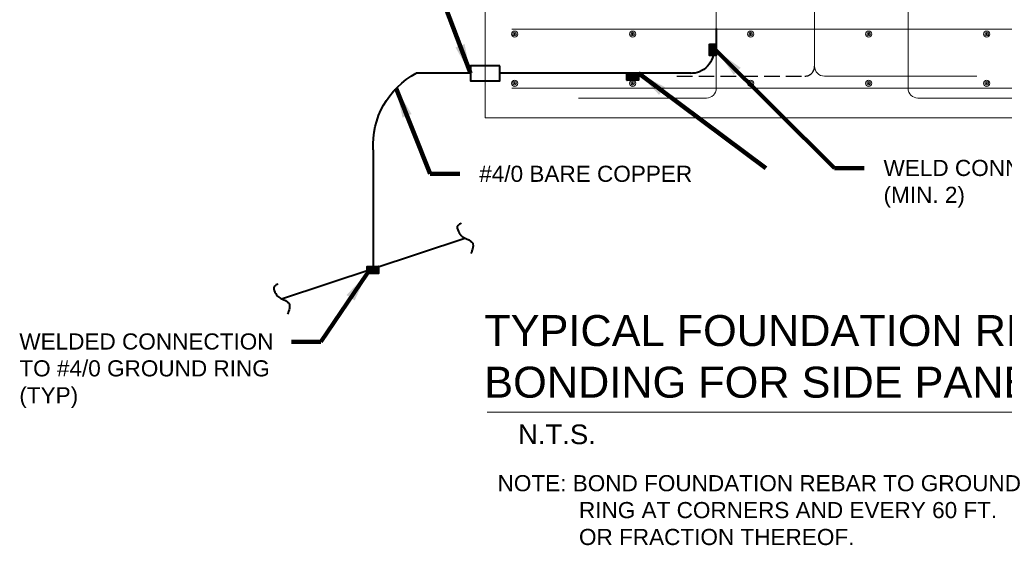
# Model space of a CAD drawing. Header units: inches. Extents: x 3093 to 4270, y -1112 to 250.
# Tile 5 of 8: x 3786 to 4086, y -765 to -605. Entities that reach past the tile are written whole.
import ezdxf
from ezdxf.enums import TextEntityAlignment as Align

# ---------------------------------------------------------------- set-up
doc = ezdxf.new("R2010")
doc.units = ezdxf.units.IN
doc.header["$LTSCALE"] = 25
doc.header["$MEASUREMENT"] = 0
doc.linetypes.add('DGN Style 3', pattern=[0.266118, 0.190084, -0.076034])
for name, color, linetype, lineweight in [('E-ANNO-TEXT', 7, 'Continuous', 0), ('E-DETL-GRPH', 6, 'Continuous', 30), ('E-LTNG-COND', 212, 'Continuous', 40), ('G-ANNO-DIM', 1, 'Continuous', 0), ('G-ANNO-TEXT', 2, 'Continuous', 30), ('Level 1', 7, 'Continuous', 0), ('S-FNDN-FTNG', 48, 'Continuous', 13), ('S-REIN-RBAR', 5, 'Continuous', 13)]:
    doc.layers.add(name, color=color, linetype=linetype, lineweight=lineweight)
doc.styles.add("_1 4 1'-0", font='arial.ttf', dxfattribs={"height": 6})
doc.styles.add('Notes', font='arial.ttf', dxfattribs={"height": 0.098425})
doc.styles.add('TITLE 6.35', font='swissk.ttf', dxfattribs={"height": 250})
doc.dimstyles.new("1 4 1'-0", dxfattribs={"dimtxt": 6, "dimasz": 9, "dimexe": 3, "dimexo": 3, "dimgap": 3, "dimtad": 1, "dimdec": 0, "dimzin": 11, "dimdsep": 46, "dimlunit": 3, "dimtxsty": "_1 4 1'-0", "dimcen": 0.09, "dimclrd": 256, "dimadec": 4, "dimazin": 3, "dimtfac": 1, "dimtdec": 0, "dimtofl": 0, "dimtmove": 0, "dimatfit": 3, "dimfxl": 1, "dimfrac": 2, "dimtolj": 1, "dimtzin": 11, "dimlwd": -1, "dimarcsym": 0})

# ---------------------------------------------------------------- blocks, each defined once
blk = doc.blocks.new('REINFDOT')
at = {"ltscale": 3.175}
for radius in [0.00992, 0.00595, 0.00198]:
    blk.add_circle((0, 0), radius, dxfattribs=at)
blk = doc.blocks.new('REINF. DOT')
at = {"layer": 'S-REIN-RBAR', "xscale": 100, "yscale": 100, "zscale": 100, "rotation": 90.00000000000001}
blk.add_blockref('REINFDOT', (115.99, 78.07), dxfattribs=at)
blk = doc.blocks.new('REINF. DOT_1')
at = {"layer": 'S-REIN-RBAR', "extrusion": (0, 0, -1), "xscale": 100, "yscale": -100, "zscale": 100, "rotation": 89.99999999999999}
blk.add_blockref('REINFDOT', (-115.99, 78.07), dxfattribs=at)

msp = doc.modelspace()

# ---------------------------------------------------------------- hatches: boundary and pattern name
at = {"layer": 'E-LTNG-COND'}
h = msp.add_hatch(dxfattribs=at)
h.set_pattern_fill('HATCH', color=212, style=0, pattern_type=2)
h.set_pattern_definition([(45, (3998.185493, -612.436161), (-0.01414214, 0.01414214), [])])
h.paths.add_polyline_path([(3996.53, -612.44), (3998.62, -612.44), (3998.62, -615.92), (3996.53, -615.92)])
h = msp.add_hatch(dxfattribs=at)
h.set_pattern_fill('HATCH', color=212, style=0, pattern_type=2)
h.set_pattern_definition([(135, (3971.376304, -621.788124), (-0.01414214, -0.01414214), [])])
h.paths.add_polyline_path([(3971.38, -623.44), (3971.38, -621.35), (3974.86, -621.35), (3974.86, -623.44)])
h = msp.add_hatch(dxfattribs=at)
h.set_pattern_fill('HATCH', color=212, style=0, pattern_type=2)
h.set_pattern_definition([(135, (3892.105691, -680.719139), (-0.01414214, -0.01414214), [])])
h.paths.add_polyline_path([(3892.11, -682.37), (3892.11, -680.28), (3895.59, -680.28), (3895.59, -682.37)])

# ---------------------------------------------------------------- linework, layer by layer
at = {"layer": 'E-ANNO-TEXT'}
msp.add_line((4162.3, -724.72, -0.06), (3928.76, -724.72, -0.06), dxfattribs=at)
at = {"layer": 'E-DETL-GRPH', "color": 6, "lineweight": 40}
for points in [[(3920.85, -667.03, -0.13), (3920.52, -667.28, -0.13), (3920.19, -667.53, -0.13), (3919.86, -667.78, -0.13), (3919.38, -668.14, -0.13), (3919.68, -669.04, -0.13), (3919.96, -669.58, -0.13), (3920.27, -670.17, -0.13), (3920.64, -670.72, -0.13), (3921.16, -671.17, -0.13), (3921.95, -671.85, -0.13), (3923, -671.93, -0.13), (3923.8, -672.61, -0.13), (3924.07, -672.84, -0.13), (3924.35, -673.09, -0.13), (3924.4, -673.41, -0.13), (3924.52, -674.09, -0.13), (3924.34, -674.84, -0.13), (3924.1, -675.51, -0.13), (3924.01, -675.79, -0.13), (3923.91, -676.07, -0.13), (3923.81, -676.35, -0.13)], [(3864.89, -685.54, -0.13), (3864.56, -685.79, -0.13), (3864.23, -686.03, -0.13), (3863.9, -686.28, -0.13), (3863.42, -686.64, -0.13), (3863.72, -687.55, -0.13), (3864, -688.08, -0.13), (3864.31, -688.67, -0.13), (3864.68, -689.22, -0.13), (3865.2, -689.67, -0.13), (3865.99, -690.35, -0.13), (3867.04, -690.43, -0.13), (3867.84, -691.12, -0.13), (3868.11, -691.34, -0.13), (3868.39, -691.59, -0.13), (3868.44, -691.91, -0.13), (3868.56, -692.6, -0.13), (3868.38, -693.34, -0.13), (3868.15, -694.01, -0.13), (3868.05, -694.29, -0.13), (3867.95, -694.57, -0.13), (3867.85, -694.86, -0.13)]]:
    msp.add_open_spline(points, degree=3, knots=[0, 0, 0, 0, 0.103317, 0.103317, 0.103317, 0.252342, 0.252342, 0.252342, 0.417766, 0.417766, 0.417766, 0.66747, 0.66747, 0.66747, 0.75014, 0.75014, 0.75014, 0.925511, 0.925511, 0.925511, 1, 1, 1, 1], dxfattribs=at)
at = {"layer": 'E-LTNG-COND', "color": 212}
for p, q in [((3998.62, -607.71, -0.06), (3998.62, -614.35, -0.06)), ((3923.64, -621.35, -0.06), (3907.13, -621.35, -0.06)), ((3991.01, -621.35, -0.06), (3932.6, -621.35, -0.06)), ((3893.98, -644.69, -0.13), (3893.98, -680.92, -0.13))]:
    msp.add_line(p, q, dxfattribs=at)
at = {"layer": 'E-LTNG-COND'}
msp.add_line((3866.01, -690.17, -0.13), (3921.96, -671.67, -0.13), dxfattribs=at)
at = {"layer": 'E-LTNG-COND', "color": 212, "extrusion": (0, 0, -1)}
msp.add_arc((-3990.97, -614.53, 0.06), 6.83, 179.2024, 278.8075, dxfattribs=at)
at = {"layer": 'E-LTNG-COND', "color": 212, "extrusion": (0.00903, -0.002361, -0.999956)}
msp.add_arc((-3918.48, -643.12, 36.81), 24.7, 356.5564, 62.2325, dxfattribs=at)
at = {"layer": 'E-LTNG-COND', "color": 212}
for points in [[(3996.53, -612.44, -0.06), (3998.62, -612.44, -0.06), (3998.62, -615.92, -0.06), (3996.53, -615.92, -0.06)], [(3932.6, -619.07, -0.06), (3923.64, -619.07, -0.06), (3923.64, -623.64, -0.06), (3932.6, -623.64, -0.06)], [(3971.38, -623.44, -0.06), (3971.38, -621.35, -0.06), (3974.86, -621.35, -0.06), (3974.86, -623.44, -0.06)], [(3892.11, -682.37, -0.13), (3892.11, -680.28, -0.13), (3895.59, -680.28, -0.13), (3895.59, -682.37, -0.13)]]:
    msp.add_3dface(points, dxfattribs=at)
at = {"layer": 'G-ANNO-TEXT', "linetype": 'DGN Style 3'}
msp.add_line((3986.62, -622.2, -0.06), (4025.62, -622.2, -0.06), dxfattribs=at)
msp.add_arc((4025.62, -619.2, -0.06), 3, 270, 0, dxfattribs=at)
at = {"layer": 'S-FNDN-FTNG'}
msp.add_3dface([(3928.12, -634.88, -0.06), (4162.12, -634.88, -0.06), (4162.12, -598.88, -0.06), (3928.12, -598.88, -0.06)], dxfattribs=at)
at = {"layer": 'S-REIN-RBAR'}
for p, q in [((4028.62, -402.47, -0.06), (4028.62, -619.2, -0.06)), ((3998.62, -625.88, -0.06), (3998.62, -548.4, -0.06)), ((4057.12, -625.88, -0.06), (4057.12, -548.4, -0.06)), ((3936.22, -607.88, -0.06), (4154.07, -607.88, -0.06)), ((4078.12, -622.2, -0.06), (4031.62, -622.2, -0.06)), ((3936.22, -625.88, -0.06), (4154.07, -625.88, -0.06)), ((3956.62, -628.88, -0.06), (3995.62, -628.88, -0.06)), ((4099.12, -628.88, -0.06), (4060.12, -628.88, -0.06))]:
    msp.add_line(p, q, dxfattribs=at)
at = {"layer": 'S-REIN-RBAR', "extrusion": (0, 0, -1)}
for centre in [(-4031.62, -619.2, 0.06), (-4060.12, -625.88, 0.06)]:
    msp.add_arc(centre, 3, 270, 0, dxfattribs=at)
at = {"layer": 'S-REIN-RBAR'}
msp.add_arc((3995.62, -625.88, -0.06), 3, 270, 0, dxfattribs=at)

# ---------------------------------------------------------------- block references
at = {"layer": 'S-REIN-RBAR', "extrusion": (0, 0, -1), "xscale": 0.9448818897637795, "yscale": 0.9448818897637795, "zscale": 0.9448818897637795, "rotation": 180}
for p in [(-3827.52, -535.61, 0.06), (-3863.52, -535.61, 0.06), (-3899.52, -535.61, 0.06), (-3935.52, -535.61, 0.06), (-3971.52, -535.61, 0.06)]:
    msp.add_blockref('REINF. DOT_1', p, dxfattribs=at)
at = {"layer": 'S-REIN-RBAR', "xscale": 0.9448818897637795, "yscale": 0.9448818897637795, "zscale": 0.9448818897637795}
for p in [(3827.52, -698.15, -0.06), (3863.52, -698.15, -0.06), (3899.52, -698.15, -0.06), (3935.52, -698.15, -0.06), (3971.52, -698.15, -0.06)]:
    msp.add_blockref('REINF. DOT', p, dxfattribs=at)

# ---------------------------------------------------------------- texts
at = {"layer": 'E-ANNO-TEXT', "insert": (3926.33, -652.03, -0.11), "char_height": 4.9212, "attachment_point": 4, "style": 'Notes'}
msp.add_mtext('#4/0 BARE COPPER', dxfattribs=at)
at = {"layer": 'E-ANNO-TEXT', "color": 7, "linetype": 'Continuous', "lineweight": 13, "insert": (3927.86, -695.1, 2.48), "char_height": 9.4488, "attachment_point": 1, "style": 'TITLE 6.35'}
msp.add_mtext('\\fArial|b0|i0|c00|p39;TYPICAL FOUNDATION REBAR \\PBONDING FOR SIDE PANELS', dxfattribs=at)
at = {"layer": 'E-LTNG-COND', "insert": (3931.92, -743.93, -0.06), "char_height": 4.9212, "attachment_point": 1, "style": 'Notes'}
msp.add_mtext('NOTE: BOND FOUNDATION REBAR TO GROUND\\P             RING AT CORNERS AND EVERY 60 FT. \\P             OR FRACTION THEREOF.', dxfattribs=at)
at = {"layer": 'G-ANNO-DIM', "insert": (4049.65, -647.75, -0.06), "char_height": 4.9212, "attachment_point": 1, "style": 'Notes'}
msp.add_mtext('WELD CONNECTIONS\\P(MIN. 2)', dxfattribs=at)
at = {"layer": 'G-ANNO-DIM', "linetype": 'Continuous', "lineweight": 40, "insert": (3786.05, -700.69, -0.13), "char_height": 4.9212, "attachment_point": 1, "style": 'Notes'}
msp.add_mtext('WELDED CONNECTION \\PTO #4/0 GROUND RING\\P(TYP)', dxfattribs=at)
at = {"layer": 'Level 1', "color": 7, "linetype": 'Continuous', "lineweight": 0, "style": "_1 4 1'-0"}
msp.add_text('N.T.S.', height=6, dxfattribs=at).set_placement((3938.16, -728.48, 2.48), align=Align.TOP_LEFT)

# ---------------------------------------------------------------- leaders
at = {"layer": 'E-ANNO-TEXT', "annotation_type": 0, "has_hookline": 1, "hookline_direction": 0, "text_width": 64.8}
msp.add_leader([(3900.96, -625.96, -0.11), (3911.4, -652.03, -0.11), (3920.4, -652.03, -0.11)], dimstyle="1 4 1'-0", override={"dimgap": 6, "dimtad": 0, "dimclrd": 0, "dimlwd": 65534}, dxfattribs=at)
at = {"layer": 'G-ANNO-DIM', "annotation_type": 0, "has_hookline": 1}
for points, hookline_direction, text_width in [([(3923.64, -621.35, -0.06), (3909.35, -583.47, -0.06), (3900.35, -583.47, -0.06)], 1, 93.84), ([(3998.62, -614.35, -0.06), (4034.73, -650.3, -0.06), (4043.73, -650.3, -0.06)], 0, 72.13), ([(3892.11, -682.37, -0.13), (3878.05, -703.24, -0.13), (3869.05, -703.24, -0.13)], 1, 76.89)]:
    msp.add_leader(points, dimstyle="1 4 1'-0", override={"dimgap": 6, "dimtad": 0, "dimclrd": 0, "dimlwd": 65534}, dxfattribs=dict(at, hookline_direction=hookline_direction, text_width=text_width))
at = {"layer": 'G-ANNO-DIM'}
msp.add_leader([(3974.86, -621.35, -0.06), (4013.73, -650.3, -0.06)], dimstyle="1 4 1'-0", override={"dimgap": 6, "dimclrd": 0, "dimlwd": 65534}, dxfattribs=at)

doc.saveas('drawing.dxf')
